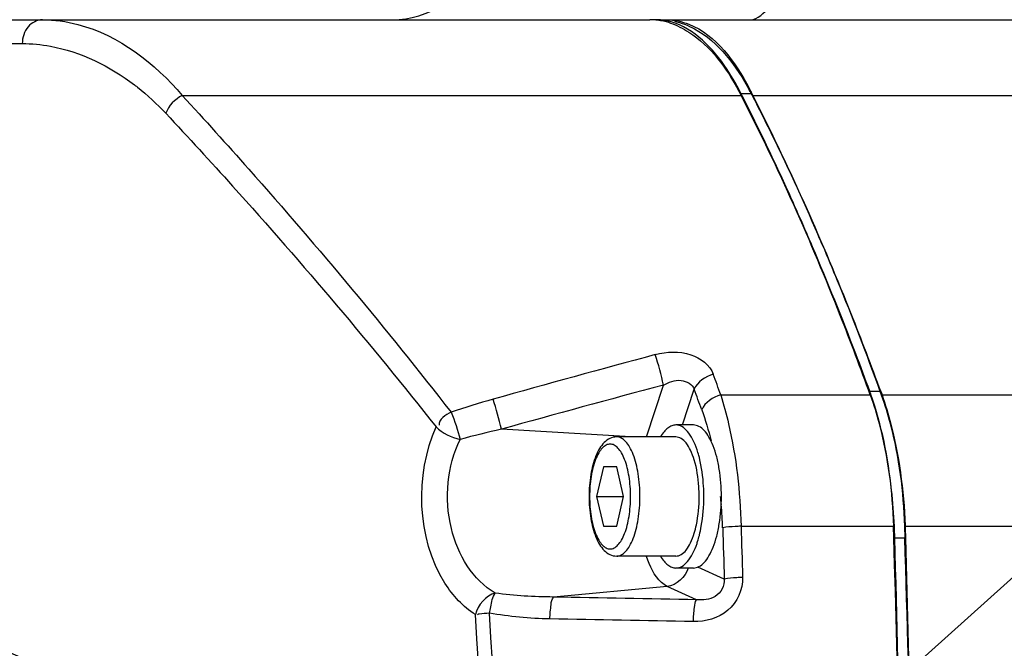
# Model space of a CAD drawing. Header units: millimetres. Extents: x 0 to 12486, y 0 to 8400.
# Tile 53 of 111: x 6451 to 6534, y 2069 to 2121. Entities that reach past the tile are written whole.
import ezdxf

# ---------------------------------------------------------------- set-up
doc = ezdxf.new("R2010")
doc.units = ezdxf.units.MM
doc.header["$LTSCALE"] = 653.4
doc.layers.get('0').update_dxf_attribs({"linetype": 'CONTINUOUS'})
for name, color, linetype in [('03__ASM_ALL_CURVES', 7, 'CONTINUOUS'), ('304102000126DXF_CONTINUOUS_LINE', 7, 'CONTINUOUS'), ('304102000127DXF_CONTINUOUS_LINE', 7, 'CONTINUOUS'), ('304103000034DXF_CONTINUOUS_LINE', 7, 'CONTINUOUS'), ('304106000106DXF_CONTINUOUS_LINE', 7, 'CONTINUOUS'), ('501023000054DXF_CONTINUOUS_LINE', 7, 'CONTINUOUS'), ('504021000002DXF_CONTINUOUS_LINE', 7, 'CONTINUOUS'), ('DRW0004_DXF_DIMENSION', 7, 'CONTINUOUS')]:
    doc.layers.add(name, color=color, linetype=linetype)
doc.styles.get("Standard").update_dxf_attribs({"font": 'txt', "width": 0.7})
doc.dimstyles.new('DIMSTYLE_1', dxfattribs={"dimtxt": 100, "dimasz": 60, "dimexe": 1.5, "dimexo": 0, "dimgap": 2.5, "dimtad": 0, "dimtih": 1, "dimtoh": 1, "dimdec": 1, "dimdsep": 46, "dimtxsty": 'Standard', "dimblk": '_FILLED', "dimblk1": '_FILLED', "dimblk2": '_FILLED', "dimcen": 0.09, "dimclrt": 5, "dimazin": 2, "dimtp": 0.5, "dimtm": 0.5, "dimtfac": 1, "dimtdec": 65535, "dimtofl": 0, "dimtmove": 0, "dimatfit": 3, "dimldrblk": '_FILLED', "dimfxl": 0, "dimtolj": 1, "dimarcsym": 0})
doc.dimstyles.new('DIMSTYLE_3', dxfattribs={"dimtxt": 100, "dimasz": 60, "dimexe": 1.5, "dimexo": 0, "dimtad": 1, "dimdsep": 46, "dimtxsty": 'Standard', "dimblk": '_FILLED', "dimblk1": '_FILLED', "dimblk2": '_FILLED', "dimcen": 0.09, "dimclrt": 5, "dimazin": 2, "dimtp": 1.2, "dimtm": 1.2, "dimtfac": 1, "dimtofl": 0, "dimtmove": 0, "dimatfit": 3, "dimldrblk": '_FILLED', "dimfxl": 0, "dimtolj": 1, "dimarcsym": 0})
doc.dimstyles.new('DIMSTYLE_5', dxfattribs={"dimtxt": 100, "dimasz": 60, "dimexe": 1.5, "dimexo": 0, "dimtad": 1, "dimdsep": 46, "dimtxsty": 'Standard', "dimblk": '_FILLED', "dimblk1": '_FILLED', "dimblk2": '_FILLED', "dimcen": 0.09, "dimclrt": 5, "dimazin": 2, "dimtp": 0.5, "dimtm": 0.5, "dimtfac": 1, "dimtofl": 0, "dimtmove": 0, "dimatfit": 3, "dimldrblk": '_FILLED', "dimfxl": 0, "dimtolj": 1, "dimarcsym": 0})

# ---------------------------------------------------------------- blocks, each defined once
blk = doc.blocks.new('*D2')
at = {"layer": 'DRW0004_DXF_DIMENSION', "color": 2, "linetype": 'Continuous'}
for start, end in [(92.702606, 167), (0, 74.123882)]:
    blk.add_arc((6436.31, 1986.422), 862.669, start, end, dxfattribs=at)
for points in [[(5604.512, 2240.249), (5595.752, 2180.48), (5618.035, 2236.627)], [(7289.897, 2046.142), (7298.979, 1986.422), (7303.889, 2046.629)]]:
    blk.add_solid(points, dxfattribs=at)
at = {"layer": 'DRW0004_DXF_DIMENSION', "color": 5, "linetype": 'Continuous', "insert": (6533.967, 2893.545), "char_height": 100, "width": 276.66667, "attachment_point": 2, "line_spacing_factor": 0.9}
blk.add_mtext('167\\fgdt;{\\fgdt;~}', dxfattribs=at)
blk = doc.blocks.new('_FILLED')
at = {"color": 0, "linetype": 'ByBlock'}
blk.add_solid([(0, 0), (-1, 0.1167), (-1, -0.1167)], dxfattribs=at)
blk = doc.blocks.new('*D7')
at = {"layer": 'DRW0004_DXF_DIMENSION', "color": 2, "linetype": 'Continuous'}
for p, q in [((6436.31, 1986.422), (9013.198, 2592.5)), ((8239.488, 2410.525), (6436.31, 1986.422)), ((8239.488, 2410.525), (8239.488, 2410.525))]:
    blk.add_line(p, q, dxfattribs=at)
at = {"layer": 'DRW0004_DXF_DIMENSION', "color": 2, "linetype": 'Continuous', "xscale": 60, "yscale": 60, "zscale": 60, "rotation": 193.2340523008}
blk.add_blockref('_FILLED', (8239.488, 2410.525), dxfattribs=at)
at = {"layer": 'DRW0004_DXF_DIMENSION', "color": 5, "linetype": 'Continuous', "insert": (8439.454, 2585.968), "char_height": 100, "width": 560, "attachment_point": 1, "rotation": 13.23529, "line_spacing_factor": 0.9}
blk.add_mtext('R1852.38', dxfattribs=at)
blk = doc.blocks.new('*D9')
at = {"layer": 'DRW0004_DXF_DIMENSION', "color": 2, "linetype": 'Continuous'}
for p, q in [((6436.31, 1986.422), (7469.638, 2916.6)), ((6671.17, 2197.838), (6436.31, 1986.422)), ((6671.17, 2197.838), (6671.17, 2197.838))]:
    blk.add_line(p, q, dxfattribs=at)
at = {"layer": 'DRW0004_DXF_DIMENSION', "color": 2, "linetype": 'Continuous', "xscale": 60, "yscale": 60, "zscale": 60, "rotation": 221.9916139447}
blk.add_blockref('_FILLED', (6671.17, 2197.838), dxfattribs=at)
at = {"layer": 'DRW0004_DXF_DIMENSION', "color": 5, "linetype": 'Continuous', "insert": (7177.904, 2822.173), "char_height": 100, "width": 280, "attachment_point": 1, "rotation": 41.99284, "line_spacing_factor": 0.9}
blk.add_mtext('R316', dxfattribs=at)

msp = doc.modelspace()

# ---------------------------------------------------------------- linework, layer by layer
at = {"color": 2, "linetype": 'Continuous'}
for radius in [489.216, 316]:
    msp.add_circle((6436.31, 1986.422), radius, dxfattribs=at)
at = {"layer": '03__ASM_ALL_CURVES', "color": 4, "linetype": 'Continuous'}
for radius in [489.216, 316]:
    msp.add_circle((6436.31, 1986.422), radius, dxfattribs=at)
at = {"layer": '304102000126DXF_CONTINUOUS_LINE', "color": 7, "linetype": 'Continuous'}
for p, q in [((6505.306, 2121.422), (6800.81, 2121.422)), ((6523.165, 2090.261), (6523.29, 2089.945)), ((6523.171, 2090.274), (6523.29, 2089.945)), ((6525.233, 2078.932), (6525.264, 2077.96)), ((6525.233, 2078.932), (6525.254, 2077.958))]:
    msp.add_line(p, q, dxfattribs=at)
at = {"layer": '304102000126DXF_CONTINUOUS_LINE', "color": 9, "linetype": 'Continuous'}
for p, q in [((6512.458, 2115.065), (6783.464, 2115.065)), ((6523.29, 2089.945), (6700.145, 2089.936)), ((6525.233, 2078.932), (6700.141, 2078.941))]:
    msp.add_line(p, q, dxfattribs=at)
at = {"layer": '304102000126DXF_CONTINUOUS_LINE', "color": 7, "linetype": 'Continuous'}
for centre, radius, start, end in [((6492.906, 2105.015), 21.984, 27.65833, 28.4329), ((6492.384, 2104.741), 22.574, 27.21698, 27.65978), ((6321.868, 2018.401), 213.726, 23.1727, 23.43794), ((4246.246, 2006.589), 2280.136, 0.769548, 1.793719)]:
    msp.add_arc(centre, radius, start, end, dxfattribs=at)
at = {"layer": '304102000126DXF_CONTINUOUS_LINE', "color": 9, "linetype": 'Continuous'}
for points, knots in [([(6482.262, 2121.422), (6485.229, 2121.422), (6491.692, 2125.65), (6493.303, 2132.562), (6493.339, 2136.223)], [0, 0, 0, 0, 0.447627, 1, 1, 1, 1]), ([(6512.287, 2121.422), (6512.932, 2121.422), (6514.401, 2122.967), (6515.934, 2127.912), (6516.423, 2132.705), (6516.436, 2136.222)], [0, 0, 0, 0, 0.121251, 0.338688, 1, 1, 1, 1])]:
    msp.add_open_spline(points, degree=3, knots=knots, dxfattribs=at)
at = {"layer": '304102000126DXF_CONTINUOUS_LINE', "color": 7, "linetype": 'Continuous'}
for points, knots in [([(6505.921, 2121.301), (6506.506, 2121.175), (6509.264, 2120.086), (6511.134, 2117.521), (6512.238, 2115.483)], [0, 0, 0, 0, 0.205175, 1, 1, 1, 1]), ([(6512.458, 2115.065), (6512.937, 2114.136), (6514.868, 2110.298), (6516.668, 2106.394), (6517.961, 2103.412)], [0, 0, 0, 0, 0.243391, 1, 1, 1, 1]), ([(6518.352, 2102.503), (6518.773, 2101.52), (6520.467, 2097.478), (6522.043, 2093.388), (6523.171, 2090.274)], [0, 0, 0, 0, 0.244271, 1, 1, 1, 1]), ([(6523.29, 2089.945), (6523.575, 2089.154), (6524.668, 2085.577), (6525.141, 2081.826), (6525.233, 2078.932)], [0, 0, 0, 0, 0.225081, 1, 1, 1, 1])]:
    msp.add_open_spline(points, degree=3, knots=knots, dxfattribs=at)
at = {"layer": '304102000127DXF_CONTINUOUS_LINE', "color": 7, "linetype": 'Continuous'}
for p, q in [((6422.203, 2121.422), (6503.852, 2121.422)), ((6511.639, 2114.851), (6511.529, 2115.065)), ((6511.638, 2114.847), (6511.529, 2115.065)), ((6524.34, 2077.94), (6524.309, 2078.932)), ((6524.33, 2077.938), (6524.309, 2078.932))]:
    msp.add_line(p, q, dxfattribs=at)
at = {"layer": '304102000127DXF_CONTINUOUS_LINE', "color": 9, "linetype": 'Continuous'}
for p, q in [((6445.02, 2119.422), (6451.187, 2119.422)), ((6464.616, 2115.066), (6511.529, 2115.065)), ((6503.574, 2086.422), (6504.999, 2090.77)), ((6506.599, 2087.422), (6507.583, 2090.423)), ((6509.817, 2089.945), (6522.365, 2089.945)), ((6502.262, 2086.422), (6491.402, 2087.067)), ((6511.518, 2078.931), (6524.309, 2078.932)), ((6510.108, 2074.5), (6507.889, 2075.502)), ((6505.322, 2073.879), (6495.768, 2072.99)), ((6507.79, 2072.765), (6505.322, 2073.879))]:
    msp.add_line(p, q, dxfattribs=at)
at = {"layer": '304102000127DXF_CONTINUOUS_LINE', "color": 7, "linetype": 'Continuous'}
for centre, radius, start, end in [((6503.851, 2116.072), 5.35, 84.48134, 89.99597), ((6503.842, 2115.977), 5.446, 80.39212, 84.48072), ((6503.811, 2115.797), 5.628, 75.15448, 80.3813), ((6503.698, 2115.391), 6.049, 67.59938, 75.10884), ((4241.257, 2006.422), 2284.203, 358.205771, 1.794229)]:
    msp.add_arc(centre, radius, start, end, dxfattribs=at)
at = {"layer": '304102000127DXF_CONTINUOUS_LINE', "color": 9, "linetype": 'Continuous'}
for centre, radius, start, end in [((6448.384, 2099.932), 20.155, 51.77549, 52.68426), ((6811.918, 946.658), 1187.207, 105.016165, 105.69777), ((6481.392, 2085.887), 24.107, 11.68612, 17.97104), ((6276.303, 2006.147), 248.095, 19.74093, 20.16738), ((6811.404, 938.741), 1192.08, 104.894112, 105.571462), ((6279.403, 2005.624), 243.427, 19.95578, 20.38667), ((6510.268, 2019.924), 72.356, 105.68725, 108.61165), ((6462.803, 2080.499), 29.343, 12.93497, 18.03752), ((6508.179, 2011.355), 77.548, 102.49479, 105.12626), ((6472.606, 2077.657), 37.385, 4.73082, 5.76678), ((6471.411, 2077.561), 38.583, 1.82734, 4.72613), ((5493.747, 2006.422), 997.599, 356.258971, 3.741026), ((5487.517, 2006.422), 1004.995, 356.279406, 3.720595)]:
    msp.add_arc(centre, radius, start, end, dxfattribs=at)
for points, knots in [([(6452.882, 2121.422), (6452.438, 2121.422), (6451.481, 2120.914), (6451.187, 2119.921), (6451.187, 2119.422)], [0, 0, 0, 0, 0.47093, 1, 1, 1, 1]), ([(6452.882, 2121.422), (6453.883, 2121.422), (6458.424, 2120.788), (6462.344, 2117.769), (6464.616, 2115.066)], [0, 0, 0, 0, 0.220839, 1, 1, 1, 1]), ([(6451.187, 2119.422), (6451.975, 2119.422), (6455.355, 2119.104), (6458.543, 2117.531), (6460.602, 2115.961)], [0, 0, 0, 0, 0.233361, 1, 1, 1, 1]), ([(6464.616, 2115.066), (6466.494, 2113.025), (6474.285, 2104.403), (6481.74, 2095.476), (6487.176, 2088.496)], [0, 0, 0, 0, 0.238673, 1, 1, 1, 1]), ([(6463.235, 2113.574), (6465.124, 2111.555), (6472.956, 2103.024), (6480.454, 2094.185), (6485.921, 2087.27)], [0, 0, 0, 0, 0.238739, 1, 1, 1, 1]), ([(6504.323, 2093.325), (6505.281, 2093.582), (6507.192, 2093.712), (6508.9, 2092.462), (6509.187, 2091.681)], [0, 0, 0, 0, 0.543666, 1, 1, 1, 1]), ([(6504.999, 2090.77), (6505.451, 2091.009), (6506.363, 2091.411), (6507.457, 2090.847), (6507.583, 2090.423)], [0, 0, 0, 0, 0.535977, 1, 1, 1, 1]), ([(6509.817, 2089.945), (6510.069, 2089.148), (6511.028, 2085.549), (6511.437, 2081.815), (6511.518, 2078.931)], [0, 0, 0, 0, 0.224566, 1, 1, 1, 1]), ([(6489.22, 2071.512), (6488.179, 2072.161), (6484.314, 2076.45), (6484.158, 2083.263), (6485.921, 2087.27)], [0, 0, 0, 0, 0.218842, 1, 1, 1, 1]), ([(6490.893, 2073.318), (6488.985, 2074.391), (6486.332, 2078.959), (6486.859, 2083.963), (6487.943, 2086.217)], [0, 0, 0, 0, 0.46678, 1, 1, 1, 1]), ([(6511.518, 2078.931), (6511.355, 2078.924), (6510.839, 2078.894), (6510.321, 2078.864), (6509.975, 2078.792)], [0, 0, 0, 0, 0.316067, 1, 1, 1, 1]), ([(6462.231, 2063.255), (6458.716, 2064.748), (6446.201, 2069.988), (6433.608, 2075.043), (6424.487, 2078.484)], [0, 0, 0, 0, 0.281484, 1, 1, 1, 1]), ([(6462.785, 2061.035), (6459.328, 2062.477), (6446.902, 2067.636), (6434.423, 2072.668), (6425.369, 2076.171)], [0, 0, 0, 0, 0.278396, 1, 1, 1, 1]), ([(6505.322, 2073.879), (6505.142, 2073.96), (6504.293, 2074.579), (6503.858, 2075.591), (6503.588, 2076.38)], [0, 0, 0, 0, 0.191292, 1, 1, 1, 1]), ([(6511.651, 2074.631), (6511.681, 2073.623), (6510.698, 2071.472), (6508.526, 2070.908), (6507.511, 2070.926)], [0, 0, 0, 0, 0.498338, 1, 1, 1, 1]), ([(6510.108, 2074.5), (6510.174, 2073.955), (6509.497, 2072.757), (6508.317, 2072.717), (6507.79, 2072.765)], [0, 0, 0, 0, 0.509411, 1, 1, 1, 1]), ([(6511.651, 2074.631), (6511.488, 2074.624), (6510.973, 2074.596), (6510.454, 2074.568), (6510.108, 2074.5)], [0, 0, 0, 0, 0.31614, 1, 1, 1, 1]), ([(6490.394, 2071.637), (6490.432, 2071.812), (6490.555, 2072.379), (6490.654, 2072.99), (6490.893, 2073.318)], [0, 0, 0, 0, 0.30655, 1, 1, 1, 1]), ([(6495.47, 2071.152), (6495.481, 2071.551), (6495.554, 2072.148), (6495.622, 2072.819), (6495.768, 2072.99)], [0, 0, 0, 0, 0.640262, 1, 1, 1, 1]), ([(6507.511, 2070.926), (6507.521, 2071.325), (6507.592, 2071.922), (6507.651, 2072.59), (6507.79, 2072.765)], [0, 0, 0, 0, 0.641258, 1, 1, 1, 1]), ([(6490.394, 2071.637), (6490.108, 2071.61), (6489.788, 2071.596), (6489.438, 2071.537), (6489.403, 2071.506)], [0, 0, 0, 0, 0.859451, 1, 1, 1, 1])]:
    msp.add_open_spline(points, degree=3, knots=knots, dxfattribs=at)
at = {"layer": '304102000127DXF_CONTINUOUS_LINE', "color": 7, "linetype": 'Continuous'}
for points, knots in [([(6506.003, 2120.984), (6506.525, 2120.769), (6508.913, 2119.385), (6510.537, 2116.993), (6511.529, 2115.065)], [0, 0, 0, 0, 0.206634, 1, 1, 1, 1]), ([(6522.365, 2089.945), (6521.558, 2092.181), (6518.367, 2100.642), (6514.681, 2108.92), (6511.639, 2114.851)], [0, 0, 0, 0, 0.26288, 1, 1, 1, 1]), ([(6522.365, 2089.945), (6522.65, 2089.154), (6523.743, 2085.577), (6524.217, 2081.826), (6524.309, 2078.932)], [0, 0, 0, 0, 0.225069, 1, 1, 1, 1])]:
    msp.add_open_spline(points, degree=3, knots=knots, dxfattribs=at)
at = {"layer": '304102000127DXF_CONTINUOUS_LINE', "color": 9, "linetype": 'Continuous'}
for points in [[(6460.855, 2115.766), (6461.702, 2115.098), (6462.498, 2114.362), (6463.235, 2113.574)], [(6464.616, 2115.065), (6464.004, 2114.775), (6463.463, 2114.212), (6463.235, 2113.574)], [(6509.187, 2091.681), (6508.535, 2091.489), (6507.841, 2091.052), (6507.583, 2090.423)], [(6509.817, 2089.945), (6509.169, 2089.755), (6508.476, 2089.328), (6508.214, 2088.705)], [(6487.176, 2088.496), (6486.739, 2088.266), (6486.108, 2087.9), (6486.168, 2087.41)], [(6487.176, 2088.496), (6487.526, 2087.775), (6487.681, 2086.974), (6487.943, 2086.217)], [(6508.214, 2088.705), (6508.524, 2087.849), (6508.785, 2086.974), (6509.004, 2086.091)], [(6485.921, 2087.27), (6486.448, 2086.722), (6487.2, 2086.373), (6487.943, 2086.217)], [(6509.975, 2078.792), (6510.02, 2077.361), (6510.065, 2075.931), (6510.108, 2074.5)], [(6511.518, 2078.931), (6511.563, 2077.497), (6511.608, 2076.064), (6511.651, 2074.631)], [(6507.065, 2075.415), (6506.859, 2074.668), (6506.093, 2073.95), (6505.322, 2073.879)], [(6490.893, 2073.318), (6490.097, 2073.118), (6489.435, 2072.304), (6489.22, 2071.512)], [(6495.768, 2072.99), (6494.139, 2072.994), (6492.507, 2073.096), (6490.893, 2073.318)], [(6507.79, 2072.765), (6503.783, 2072.836), (6499.775, 2072.911), (6495.768, 2072.99)], [(6495.47, 2071.152), (6493.77, 2071.185), (6492.067, 2071.341), (6490.394, 2071.637)], [(6507.511, 2070.926), (6503.497, 2070.997), (6499.483, 2071.073), (6495.47, 2071.152)]]:
    msp.add_open_spline(points, degree=3, dxfattribs=at)
at = {"layer": '304103000034DXF_CONTINUOUS_LINE', "color": 7, "linetype": 'Continuous'}
msp.add_arc((6436.31, 1986.422), 225, 72.65327, 219.29549, dxfattribs=at)
at = {"layer": '304106000106DXF_CONTINUOUS_LINE', "color": 7, "linetype": 'Continuous'}
for p, q in [((6504.386, 2121.422), (6503.852, 2121.422)), ((6504.785, 2121.422), (6505.306, 2121.422)), ((6511.689, 2114.895), (6511.511, 2115.244)), ((6511.685, 2114.883), (6511.511, 2115.244)), ((6523.24, 2090.266), (6523.119, 2090.577)), ((6523.24, 2090.266), (6523.122, 2090.585)), ((6522.422, 2089.98), (6522.407, 2090.024))]:
    msp.add_line(p, q, dxfattribs=at)
at = {"layer": '304106000106DXF_CONTINUOUS_LINE', "color": 9, "linetype": 'Continuous'}
for p, q in [((6511.511, 2115.244), (6512.432, 2115.244)), ((6522.319, 2090.266), (6523.24, 2090.266)), ((6524.425, 2077.96), (6525.345, 2077.96))]:
    msp.add_line(p, q, dxfattribs=at)
at = {"layer": '304106000106DXF_CONTINUOUS_LINE', "color": 7, "linetype": 'Continuous'}
for centre, radius, start, end in [((6504.385, 2116.836), 4.586, 85.19694, 89.99379), ((6504.374, 2116.716), 4.707, 79.01465, 85.17813), ((6491.904, 2104.778), 23.042, 27.85442, 28.27859), ((6491.237, 2104.427), 23.795, 27.03822, 27.85232), ((6306.456, 2012.159), 229.534, 23.14381, 23.60278), ((6499.574, 2081.901), 24.235, 19.58374, 20.19372), ((6473.932, 2076.573), 50.512, 1.57304, 2.6884), ((6474.864, 2076.574), 50.5, 1.57294, 2.75297), ((3923.637, 2006.53), 2601.768, 0.670623, 1.573224), ((3920.791, 2006.422), 2605.536, 358.426682, 1.573318)]:
    msp.add_arc(centre, radius, start, end, dxfattribs=at)
for points, knots in [([(6511.511, 2115.244), (6511.092, 2116.065), (6509.645, 2118.578), (6507.264, 2120.95), (6505.271, 2121.336)], [0, 0, 0, 0, 0.312237, 1, 1, 1, 1]), ([(6505.306, 2121.422), (6505.93, 2121.422), (6509.029, 2120.731), (6511.032, 2117.857), (6512.195, 2115.694)], [0, 0, 0, 0, 0.202457, 1, 1, 1, 1]), ([(6516.788, 2104.063), (6516.379, 2104.999), (6514.757, 2108.645), (6513.033, 2112.246), (6511.689, 2114.895)], [0, 0, 0, 0, 0.255773, 1, 1, 1, 1]), ([(6523.122, 2090.585), (6522.309, 2092.786), (6519.097, 2101.152), (6515.439, 2109.352), (6512.432, 2115.244)], [0, 0, 0, 0, 0.261847, 1, 1, 1, 1]), ([(6522.319, 2090.266), (6521.937, 2091.306), (6520.413, 2095.373), (6518.789, 2099.401), (6517.518, 2102.375)], [0, 0, 0, 0, 0.255198, 1, 1, 1, 1]), ([(6523.24, 2090.266), (6523.537, 2089.458), (6524.664, 2085.796), (6525.163, 2081.961), (6525.306, 2078.999)], [0, 0, 0, 0, 0.225047, 1, 1, 1, 1]), ([(6524.388, 2078.942), (6524.341, 2079.951), (6524.05, 2083.681), (6523.334, 2087.403), (6522.422, 2089.98)], [0, 0, 0, 0, 0.269637, 1, 1, 1, 1])]:
    msp.add_open_spline(points, degree=3, knots=knots, dxfattribs=at)
at = {"layer": '501023000054DXF_CONTINUOUS_LINE', "color": 7, "linetype": 'Continuous'}
for p, q in [((6506.049, 2086.422), (6501.079, 2086.422)), ((6499.962, 2083.922), (6499.398, 2081.422)), ((6501.09, 2083.922), (6499.962, 2083.922)), ((6501.654, 2081.422), (6501.09, 2083.922)), ((6499.398, 2081.422), (6501.654, 2081.422)), ((6499.398, 2081.422), (6499.962, 2078.922)), ((6501.09, 2078.922), (6501.654, 2081.422)), ((6499.962, 2078.922), (6501.09, 2078.922)), ((6506.049, 2076.422), (6501.079, 2076.422))]:
    msp.add_line(p, q, dxfattribs=at)
for points, knots in [([(6501.079, 2086.422), (6500.884, 2086.422), (6500.489, 2086.326), (6500.002, 2085.959), (6499.617, 2085.444), (6499.186, 2084.554), (6498.847, 2083.194), (6498.759, 2082.036), (6498.759, 2081.422)], [0, 0, 0, 0, 0.097695, 0.196353, 0.301437, 0.418328, 0.691303, 1, 1, 1, 1]), ([(6507.591, 2084.493), (6507.507, 2084.77), (6507.324, 2085.267), (6506.961, 2085.89), (6506.544, 2086.308), (6506.202, 2086.422), (6506.049, 2086.422)], [0, 0, 0, 0, 0.332886, 0.6075, 0.823989, 1, 1, 1, 1]), ([(6508.003, 2081.422), (6508.003, 2081.696), (6507.969, 2082.73), (6507.812, 2083.766), (6507.591, 2084.493)], [0, 0, 0, 0, 0.265249, 1, 1, 1, 1]), ([(6498.759, 2081.422), (6498.759, 2080.808), (6498.847, 2079.65), (6499.186, 2078.29), (6499.617, 2077.4), (6500.002, 2076.885), (6500.489, 2076.517), (6500.884, 2076.422), (6501.079, 2076.422)], [0, 0, 0, 0, 0.3087, 0.581675, 0.698566, 0.803648, 0.902303, 1, 1, 1, 1]), ([(6507.591, 2078.351), (6507.66, 2078.578), (6507.912, 2079.583), (6508.003, 2080.625), (6508.003, 2081.422)], [0, 0, 0, 0, 0.2298, 1, 1, 1, 1]), ([(6506.049, 2076.422), (6506.202, 2076.422), (6506.544, 2076.536), (6506.961, 2076.954), (6507.324, 2077.577), (6507.507, 2078.074), (6507.591, 2078.351)], [0, 0, 0, 0, 0.176011, 0.3925, 0.667114, 1, 1, 1, 1])]:
    msp.add_open_spline(points, degree=3, knots=knots, dxfattribs=at)
at = {"layer": '501023000054DXF_CONTINUOUS_LINE', "color": 9, "linetype": 'Continuous'}
for points, knots in [([(6503.032, 2081.422), (6503.032, 2082.062), (6502.944, 2083.261), (6502.61, 2084.662), (6502.2, 2085.555), (6501.868, 2086.029), (6501.497, 2086.342), (6501.21, 2086.422), (6501.079, 2086.422)], [0, 0, 0, 0, 0.335904, 0.629311, 0.749841, 0.850007, 0.931209, 1, 1, 1, 1]), ([(6502.245, 2081.422), (6502.245, 2081.985), (6502.168, 2083.041), (6501.874, 2084.273), (6501.513, 2085.059), (6501.221, 2085.476), (6500.894, 2085.751), (6500.526, 2085.854), (6500.158, 2085.751), (6499.831, 2085.476), (6499.539, 2085.059), (6499.178, 2084.273), (6498.885, 2083.041), (6498.807, 2081.985), (6498.807, 2081.422)], [0, 0, 0, 0, 0.167952, 0.314655, 0.37492, 0.425004, 0.465604, 0.5, 0.534396, 0.574997, 0.62508, 0.685345, 0.832048, 1, 1, 1, 1]), ([(6498.807, 2081.422), (6498.807, 2080.859), (6498.885, 2079.803), (6499.178, 2078.571), (6499.539, 2077.785), (6499.831, 2077.367), (6500.158, 2077.092), (6500.526, 2076.99), (6500.894, 2077.092), (6501.221, 2077.367), (6501.513, 2077.785), (6501.874, 2078.571), (6502.168, 2079.803), (6502.245, 2080.859), (6502.245, 2081.422)], [0, 0, 0, 0, 0.167952, 0.314655, 0.37492, 0.425004, 0.465604, 0.5, 0.534396, 0.574997, 0.62508, 0.685345, 0.832048, 1, 1, 1, 1]), ([(6501.079, 2076.422), (6501.21, 2076.422), (6501.497, 2076.502), (6501.868, 2076.814), (6502.2, 2077.289), (6502.61, 2078.182), (6502.944, 2079.582), (6503.032, 2080.782), (6503.032, 2081.422)], [0, 0, 0, 0, 0.068791, 0.149993, 0.25016, 0.37069, 0.664096, 1, 1, 1, 1])]:
    msp.add_open_spline(points, degree=3, knots=knots, dxfattribs=at)
at = {"layer": '504021000002DXF_CONTINUOUS_LINE', "color": 7, "linetype": 'Continuous'}
for p, q in [((6507.522, 2087.422), (6506.049, 2087.422)), ((6508.022, 2084.666), (6508.017, 2084.683)), ((6508.017, 2078.161), (6508.022, 2078.178)), ((6507.522, 2075.422), (6506.049, 2075.422))]:
    msp.add_line(p, q, dxfattribs=at)
for points, knots in [([(6506.049, 2087.422), (6505.934, 2087.422), (6505.688, 2087.373), (6505.346, 2087.168), (6505.027, 2086.845), (6504.844, 2086.576), (6504.756, 2086.426)], [0, 0, 0, 0, 0.204109, 0.430113, 0.693011, 1, 1, 1, 1]), ([(6507.821, 2085.351), (6507.72, 2085.65), (6507.502, 2086.188), (6507.082, 2086.857), (6506.604, 2087.304), (6506.222, 2087.422), (6506.049, 2087.422)], [0, 0, 0, 0, 0.32992, 0.602691, 0.820112, 1, 1, 1, 1]), ([(6509.867, 2081.422), (6509.867, 2082.19), (6509.785, 2083.314), (6509.497, 2084.726), (6509.213, 2085.631), (6508.868, 2086.381), (6508.47, 2086.951), (6508.024, 2087.326), (6507.679, 2087.422), (6507.522, 2087.422)], [0, 0, 0, 0, 0.335755, 0.490248, 0.62945, 0.749936, 0.850064, 0.931235, 1, 1, 1, 1]), ([(6508.017, 2084.683), (6508.003, 2084.741), (6507.944, 2084.965), (6507.876, 2085.188), (6507.821, 2085.351)], [0, 0, 0, 0, 0.257576, 1, 1, 1, 1]), ([(6508.394, 2081.422), (6508.394, 2081.707), (6508.363, 2082.796), (6508.218, 2083.885), (6508.022, 2084.666)], [0, 0, 0, 0, 0.261276, 1, 1, 1, 1]), ([(6507.522, 2075.422), (6507.679, 2075.422), (6508.024, 2075.518), (6508.47, 2075.893), (6508.868, 2076.463), (6509.213, 2077.213), (6509.497, 2078.118), (6509.785, 2079.53), (6509.867, 2080.654), (6509.867, 2081.422)], [0, 0, 0, 0, 0.068765, 0.149936, 0.250064, 0.37055, 0.509752, 0.664245, 1, 1, 1, 1]), ([(6508.022, 2078.178), (6508.084, 2078.426), (6508.309, 2079.494), (6508.394, 2080.588), (6508.394, 2081.422)], [0, 0, 0, 0, 0.234962, 1, 1, 1, 1]), ([(6507.821, 2077.493), (6507.839, 2077.546), (6507.911, 2077.767), (6507.974, 2077.99), (6508.017, 2078.161)], [0, 0, 0, 0, 0.242264, 1, 1, 1, 1]), ([(6506.049, 2075.422), (6506.222, 2075.422), (6506.604, 2075.54), (6507.082, 2075.986), (6507.502, 2076.656), (6507.72, 2077.193), (6507.821, 2077.493)], [0, 0, 0, 0, 0.179888, 0.397309, 0.67008, 1, 1, 1, 1]), ([(6504.756, 2076.418), (6504.844, 2076.268), (6505.027, 2075.999), (6505.346, 2075.676), (6505.688, 2075.471), (6505.934, 2075.422), (6506.049, 2075.422)], [0, 0, 0, 0, 0.306989, 0.569887, 0.795891, 1, 1, 1, 1])]:
    msp.add_open_spline(points, degree=3, knots=knots, dxfattribs=at)

# ---------------------------------------------------------------- dimensions: what is measured, and where the dimension line sits
at = {"layer": 'DRW0004_DXF_DIMENSION', "color": 2, "linetype": 'Continuous'}
for mpoint, dimstyle, picture, middle in [((6671.17, 2197.838), 'DIMSTYLE_5', '*D9', (7315.408, 2878.677)), ((8239.488, 2410.525), 'DIMSTYLE_3', '*D7', (8723.464, 2601.402))]:
    dim = msp.add_radius_dim(center=(6436.31, 1986.422), mpoint=mpoint, text='R<>', dimstyle=dimstyle, override={"dimpost": '<>'}, dxfattribs=at)
    dim.commit()
    dim.dimension.update_dxf_attribs({"geometry": picture, "text_midpoint": middle, "dimtype": 164})
dim = msp.add_angular_dim_2l(base=(6533.967, 2843.545), line1=((7290.352, 1986.422), (7298.979, 1986.422)), line2=((5604.157, 2178.54), (5595.752, 2180.48)), dimstyle='DIMSTYLE_1', dxfattribs=at)
dim.commit()
dim.dimension.update_dxf_attribs({"geometry": '*D2', "text_midpoint": (6533.967, 2843.545), "dimtype": 162})

doc.saveas('drawing.dxf')
